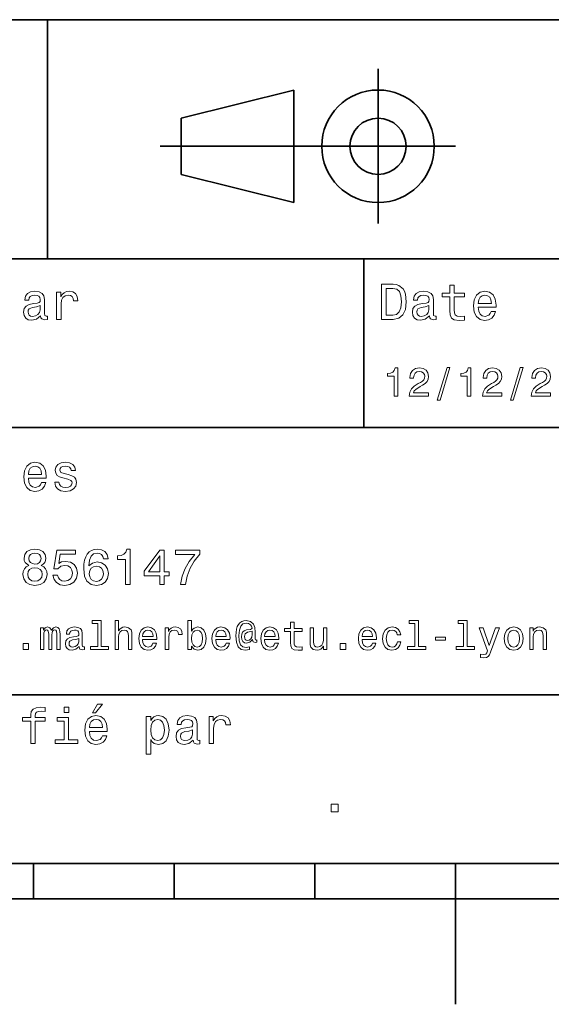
# Model space of a CAD drawing. Extents: x 0 to 296, y 0 to 210.
# Tile 3 of 9: x 118 to 155, y 0 to 70. Entities that reach past the tile are written whole.
import ezdxf

# ---------------------------------------------------------------- set-up
doc = ezdxf.new("R2010")
doc.units = 0

msp = doc.modelspace()

# ---------------------------------------------------------------- linework, layer by layer
at = {"color": 7, "lineweight": 35}
for p, q in [((97, 70), (287, 70)), ((127.5, 61), (148.5, 61)), ((97, 53), (162, 53)), ((97, 41), (162, 41)), ((97, 22), (162, 22)), ((10, 10), (287, 10)), ((97, 10), (287, 10)), ((98.5, 7.5), (198.5, 7.5))]:
    msp.add_line(p, q, dxfattribs=at)
at = {"color": 7, "lineweight": 35, "ltscale": 0.425}
msp.add_line((119.5, 53), (119.5, 70), dxfattribs=at)
at = {"color": 7, "lineweight": 35, "ltscale": 0.275}
msp.add_line((143, 55.5), (143, 66.5), dxfattribs=at)
at = {"color": 7, "lineweight": 35, "ltscale": 0.206155}
for p, q in [((129, 63), (137, 65)), ((137, 57), (129, 59))]:
    msp.add_line(p, q, dxfattribs=at)
at = {"color": 7, "lineweight": 35, "ltscale": 0.2}
msp.add_line((137, 65), (137, 57), dxfattribs=at)
at = {"color": 7, "lineweight": 35, "ltscale": 0.1}
msp.add_line((129, 59), (129, 63), dxfattribs=at)
at = {"color": 7, "lineweight": 35, "ltscale": 0.3}
msp.add_line((142, 41), (142, 53), dxfattribs=at)
at = {"color": 7, "lineweight": 35, "ltscale": 0.0625}
for p, q in [((118.5, 10), (118.5, 7.5)), ((128.5, 10), (128.5, 7.5)), ((138.5, 10), (138.5, 7.5))]:
    msp.add_line(p, q, dxfattribs=at)
at = {"color": 7, "lineweight": 35, "ltscale": 0.25}
msp.add_line((148.5, 10), (148.5, 0), dxfattribs=at)
at = {"color": 7, "lineweight": 13}
for points in [[(144.080688, 51.190563), (143.248566, 51.190563), (143.248566, 48.690563), (144.080688, 48.690563), (144.473343, 48.769814), (144.765137, 49.011169), (144.945251, 49.40382), (145.010086, 49.940563), (144.952454, 50.488113), (144.880402, 50.70425), (144.779541, 50.877163), (144.487747, 51.111313), (144.296829, 51.168949)], [(148.100861, 50.289986), (148.100861, 49.320965), (148.122482, 49.007565), (148.223343, 48.791428), (148.425079, 48.665348), (148.767288, 48.62212), (149.141937, 48.640129), (149.141937, 48.913906), (148.868149, 48.892292), (148.619598, 48.921112), (148.486313, 49.011169), (148.42868, 49.162464), (148.417862, 49.375), (148.417862, 50.289986), (149.141937, 50.289986), (149.141937, 50.560158), (148.417862, 50.560158), (148.417862, 51.125721), (148.100861, 51.125721), (148.100861, 50.560158), (147.553314, 50.560158), (147.553314, 50.289986)], [(119.005043, 48.942726), (119.005043, 48.931919), (119.023056, 48.809441), (119.077087, 48.722984), (119.304031, 48.654541), (119.480545, 48.683357), (119.480545, 48.928314), (119.4049, 48.917507), (119.304031, 48.96434), (119.286026, 49.108429), (119.286026, 50.109871), (119.242798, 50.365635), (119.116714, 50.54575), (118.896973, 50.65382), (118.587173, 50.693443), (118.284584, 50.650219), (118.061241, 50.52774), (117.920746, 50.336815), (117.873917, 50.084656), (117.873917, 50.063042), (118.158501, 50.063042), (118.183716, 50.21434), (118.26297, 50.322407), (118.392654, 50.387249), (118.57637, 50.412464), (118.752884, 50.394455), (118.878967, 50.34042), (118.954613, 50.246758), (118.979828, 50.117077), (118.965416, 49.965778), (118.907784, 49.890129), (118.763687, 49.854107), (118.493515, 49.825291), (118.183716, 49.760448), (117.963974, 49.645176), (117.834297, 49.465057), (117.79467, 49.19849), (117.830688, 48.960735), (117.942368, 48.784222), (118.122482, 48.67255), (118.37104, 48.632927), (118.706055, 48.708576)], [(120.143372, 48.690563), (120.460373, 48.690563), (120.460373, 49.796471), (120.492798, 50.063042), (120.590057, 50.253963), (120.748558, 50.369236), (120.961098, 50.408863), (121.119598, 50.383648), (121.238472, 50.3116), (121.310516, 50.189121), (121.335739, 50.023415), (121.656342, 50.023415), (121.613113, 50.315205), (121.49424, 50.524136), (121.296112, 50.650219), (121.02594, 50.693443), (120.842224, 50.664627), (120.683716, 50.592579), (120.543228, 50.4701), (120.431557, 50.304398), (120.431557, 50.625), (120.143372, 50.625)], [(144.055481, 50.891571), (144.329254, 50.837536), (144.516571, 50.671829), (144.628235, 50.376442), (144.664261, 49.940563), (144.624634, 49.519093), (144.51297, 49.223705), (144.322052, 49.047192), (144.055481, 48.989555), (143.583572, 48.989555), (143.583572, 50.891571)], [(146.656342, 48.942726), (146.656342, 48.931919), (146.674347, 48.809441), (146.728394, 48.722984), (146.955338, 48.654541), (147.131851, 48.683357), (147.131851, 48.928314), (147.056198, 48.917507), (146.955338, 48.96434), (146.937317, 49.108429), (146.937317, 50.109871), (146.894089, 50.365635), (146.768005, 50.54575), (146.548264, 50.65382), (146.23848, 50.693443), (145.935883, 50.650219), (145.71254, 50.52774), (145.572052, 50.336815), (145.525223, 50.084656), (145.525223, 50.063042), (145.809799, 50.063042), (145.835022, 50.21434), (145.914261, 50.322407), (146.043945, 50.387249), (146.227661, 50.412464), (146.404175, 50.394455), (146.530258, 50.34042), (146.605911, 50.246758), (146.631119, 50.117077), (146.616714, 49.965778), (146.559082, 49.890129), (146.414978, 49.854107), (146.144806, 49.825291), (145.835022, 49.760448), (145.61528, 49.645176), (145.485596, 49.465057), (145.445969, 49.19849), (145.481995, 48.960735), (145.593658, 48.784222), (145.773773, 48.67255), (146.022339, 48.632927), (146.357346, 48.708576)], [(150.121765, 49.565922), (151.389771, 49.565922), (151.393372, 49.713619), (151.335739, 50.127884), (151.177231, 50.437683), (150.925079, 50.625), (150.590057, 50.693443), (150.262253, 50.621399), (150.010086, 50.41967), (149.847977, 50.091862), (149.790344, 49.659584), (149.844376, 49.216499), (150.006485, 48.892292), (150.255051, 48.690563), (150.579254, 48.62212), (150.860229, 48.668949), (151.090775, 48.791428), (151.260086, 48.98595), (151.357346, 49.245319), (151.043945, 49.245319), (150.979111, 49.101227), (150.885452, 48.993156), (150.618881, 48.9067), (150.413544, 48.946327), (150.258652, 49.072407), (150.157776, 49.27774), (150.121765, 49.555115)], [(150.121765, 49.832493), (150.161377, 50.081055), (150.258652, 50.264771), (150.406342, 50.376442), (150.600861, 50.416069), (150.791794, 50.376442), (150.939484, 50.264771), (151.029541, 50.081055), (151.061966, 49.832493)], [(118.969025, 49.367798), (118.925797, 49.180477), (118.810516, 49.036385), (118.637611, 48.942726), (118.425072, 48.910305), (118.288185, 48.928314), (118.190926, 48.98595), (118.129684, 49.086815), (118.111671, 49.227306), (118.126083, 49.353386), (118.183716, 49.443443), (118.414268, 49.544312), (118.706055, 49.587536), (118.969025, 49.673992)], [(146.620316, 49.367798), (146.577087, 49.180477), (146.461823, 49.036385), (146.28891, 48.942726), (146.07637, 48.910305), (145.939484, 48.928314), (145.842224, 48.98595), (145.780975, 49.086815), (145.76297, 49.227306), (145.777374, 49.353386), (145.835022, 49.443443), (146.065567, 49.544312), (146.357346, 49.587536), (146.620316, 49.673992)], [(144.14122, 43.224785), (144.403458, 43.224785), (144.403458, 45.239193), (144.207504, 45.239193), (144.155624, 45.0634), (144.05188, 44.945248), (143.893372, 44.876083), (143.674362, 44.853027), (143.674362, 44.648415), (144.14122, 44.648415)], [(145.224792, 43.224785), (146.599426, 43.224785), (146.599426, 43.472622), (145.51297, 43.472622), (145.573486, 43.60807), (145.677231, 43.720463), (145.997116, 43.925072), (146.167145, 44.011528), (146.357361, 44.135448), (146.492798, 44.279541), (146.570602, 44.44957), (146.599426, 44.642651), (146.55043, 44.884727), (146.414993, 45.074928), (146.207504, 45.195965), (145.939484, 45.239193), (145.662827, 45.190201), (145.452454, 45.054756), (145.317001, 44.838619), (145.270905, 44.553314), (145.270905, 44.51297), (145.533142, 44.51297), (145.533142, 44.536022), (145.559082, 44.731991), (145.636887, 44.876083), (145.760818, 44.9683), (145.925079, 45), (146.092224, 44.971184), (146.216141, 44.899136), (146.296829, 44.786743), (146.325653, 44.645535), (146.305481, 44.51297), (146.250732, 44.400578), (146.158508, 44.302593), (146.031708, 44.216141), (145.861679, 44.12392), (145.579254, 43.945248), (145.380402, 43.755043), (145.262253, 43.524498), (145.224792, 43.233429)], [(147.213257, 42.956772), (147.412109, 42.956772), (148.109512, 45.279541), (147.907791, 45.279541)], [(149.345825, 43.224785), (149.608078, 43.224785), (149.608078, 45.239193), (149.412109, 45.239193), (149.360229, 45.0634), (149.256485, 44.945248), (149.097992, 44.876083), (148.878967, 44.853027), (148.878967, 44.648415), (149.345825, 44.648415)], [(150.429398, 43.224785), (151.804047, 43.224785), (151.804047, 43.472622), (150.71759, 43.472622), (150.778107, 43.60807), (150.881851, 43.720463), (151.201736, 43.925072), (151.371765, 44.011528), (151.561966, 44.135448), (151.697418, 44.279541), (151.775223, 44.44957), (151.804047, 44.642651), (151.755051, 44.884727), (151.619598, 45.074928), (151.412109, 45.195965), (151.144104, 45.239193), (150.867447, 45.190201), (150.657059, 45.054756), (150.521622, 44.838619), (150.47551, 44.553314), (150.47551, 44.51297), (150.737762, 44.51297), (150.737762, 44.536022), (150.763687, 44.731991), (150.841507, 44.876083), (150.965424, 44.9683), (151.129684, 45), (151.296829, 44.971184), (151.420746, 44.899136), (151.50145, 44.786743), (151.530258, 44.645535), (151.510086, 44.51297), (151.455338, 44.400578), (151.363113, 44.302593), (151.236313, 44.216141), (151.066284, 44.12392), (150.783859, 43.945248), (150.585022, 43.755043), (150.466858, 43.524498), (150.429398, 43.233429)], [(152.417877, 42.956772), (152.616714, 42.956772), (153.314133, 45.279541), (153.112396, 45.279541)], [(153.899139, 43.224785), (155.273773, 43.224785), (155.273773, 43.472622), (154.187317, 43.472622), (154.247849, 43.60807), (154.351593, 43.720463), (154.671478, 43.925072), (154.841507, 44.011528), (155.031708, 44.135448), (155.167145, 44.279541), (155.244965, 44.44957), (155.273773, 44.642651), (155.224792, 44.884727), (155.08934, 45.074928), (154.881851, 45.195965), (154.613831, 45.239193), (154.337173, 45.190201), (154.126801, 45.054756), (153.991364, 44.838619), (153.945251, 44.553314), (153.945251, 44.51297), (154.207504, 44.51297), (154.207504, 44.536022), (154.233429, 44.731991), (154.311249, 44.876083), (154.435165, 44.9683), (154.599426, 45), (154.766571, 44.971184), (154.890488, 44.899136), (154.971191, 44.786743), (155, 44.645535), (154.979828, 44.51297), (154.925079, 44.400578), (154.832855, 44.302593), (154.706055, 44.216141), (154.536026, 44.12392), (154.253601, 43.945248), (154.054764, 43.755043), (153.9366, 43.524498), (153.899139, 43.233429)], [(118.133286, 37.406338), (119.401299, 37.406338), (119.4049, 37.554035), (119.34726, 37.9683), (119.188766, 38.278099), (118.9366, 38.465416), (118.601585, 38.533859), (118.273773, 38.461815), (118.021614, 38.260086), (117.859512, 37.932278), (117.801872, 37.5), (117.855911, 37.056915), (118.018013, 36.732708), (118.266571, 36.530979), (118.590775, 36.462536), (118.871758, 36.509365), (119.10231, 36.631844), (119.271614, 36.826366), (119.368881, 37.085735), (119.055481, 37.085735), (118.990631, 36.941643), (118.896973, 36.833572), (118.630402, 36.747116), (118.425072, 36.786743), (118.270172, 36.912823), (118.169312, 37.118156), (118.133286, 37.395531)], [(120.971901, 37.658501), (120.66571, 37.730545), (120.438766, 37.8134), (120.363113, 37.982708), (120.384727, 38.101585), (120.460373, 38.188038), (120.582855, 38.242073), (120.759369, 38.263687), (120.92868, 38.242073), (121.061966, 38.177231), (121.148415, 38.079971), (121.184441, 37.950287), (121.49424, 37.950287), (121.49424, 37.957493), (121.440201, 38.191643), (121.292511, 38.375359), (121.061966, 38.490635), (120.759369, 38.533859), (120.453171, 38.490635), (120.229828, 38.371758), (120.08934, 38.195244), (120.046112, 37.971901), (120.078529, 37.755764), (120.179398, 37.604465), (120.3451, 37.496399), (120.586456, 37.42075), (120.939484, 37.334293), (121.155624, 37.244236), (121.213257, 37.172188), (121.234871, 37.064121), (121.202454, 36.930836), (121.115997, 36.829971), (120.97551, 36.765129), (120.788185, 36.743515), (120.590057, 36.765129), (120.445969, 36.840778), (120.348709, 36.963257), (120.309082, 37.132565), (120.002884, 37.132565), (120.053314, 36.844379), (120.201012, 36.635445), (120.435158, 36.509365), (120.759369, 36.462536), (121.097984, 36.509365), (121.346542, 36.635445), (121.497841, 36.837173), (121.551872, 37.100143), (121.512253, 37.327087), (121.400574, 37.481987), (121.216858, 37.582851)], [(118.133286, 37.672909), (118.172913, 37.921471), (118.270172, 38.105186), (118.41787, 38.216858), (118.612396, 38.256485), (118.803314, 38.216858), (118.951012, 38.105186), (119.041069, 37.921471), (119.073486, 37.672909)], [(118.1549, 31.197405), (117.971184, 31.09654), (117.8451, 30.956051), (117.765854, 30.779539), (117.740631, 30.567001), (117.798271, 30.246397), (117.963974, 29.997837), (118.234146, 29.839336), (118.601585, 29.778097), (118.965416, 29.839336), (119.235596, 29.997837), (119.401299, 30.246397), (119.46254, 30.567001), (119.433716, 30.779539), (119.35807, 30.956051), (119.228386, 31.09654), (119.048271, 31.197405), (119.192368, 31.283861), (119.293228, 31.402737), (119.354469, 31.546829), (119.376083, 31.723343), (119.318443, 31.979107), (119.167145, 32.184437), (118.922195, 32.317722), (118.601585, 32.368156), (118.277374, 32.317722), (118.032425, 32.184437), (117.877525, 31.979107), (117.823486, 31.723343), (117.841499, 31.546829), (117.90274, 31.402737)], [(119.876801, 30.502161), (119.956055, 30.206772), (120.132568, 29.976225), (120.391937, 29.832132), (120.723343, 29.778097), (121.087173, 29.842939), (121.371758, 30.019451), (121.551872, 30.300432), (121.620316, 30.660662), (121.559082, 30.995676), (121.386169, 31.258644), (121.115997, 31.427954), (120.766571, 31.489193), (120.496399, 31.445965), (120.287468, 31.327089), (120.388329, 32.000721), (121.483429, 32.000721), (121.483429, 32.296108), (120.146973, 32.296108), (119.948853, 30.970461), (120.23703, 30.970461), (120.445969, 31.139769), (120.71254, 31.201008), (120.943085, 31.161383), (121.119598, 31.046108), (121.23127, 30.869596), (121.270897, 30.642651), (121.23127, 30.415705), (121.115997, 30.239193), (120.939484, 30.127522), (120.71254, 30.087896), (120.521614, 30.113111), (120.373917, 30.195965), (120.265854, 30.325647), (120.211815, 30.502161)], [(123.803314, 31.676512), (123.734871, 31.9683), (123.57637, 32.184437), (123.331413, 32.321323), (123.014412, 32.368156), (122.80188, 32.342937), (122.618156, 32.274494), (122.456055, 32.162823), (122.319168, 32.004322), (122.211098, 31.806194), (122.131851, 31.56484), (122.081413, 31.280258), (122.067001, 30.959654), (122.124641, 30.448126), (122.301155, 30.077089), (122.585739, 29.853746), (122.974785, 29.778097), (123.324211, 29.842939), (123.590782, 30.012247), (123.763687, 30.278818), (123.824928, 30.617435), (123.763687, 30.959654), (123.597984, 31.222622), (123.342224, 31.388329), (123.025223, 31.445965), (122.682999, 31.373919), (122.427238, 31.168587), (122.48127, 31.56484), (122.596542, 31.849422), (122.773056, 32.01873), (123.018013, 32.076366), (123.198128, 32.04755), (123.335014, 31.971901), (123.425072, 31.845821), (123.471909, 31.676512)], [(125.042511, 29.850143), (125.370316, 29.850143), (125.370316, 32.368156), (125.125366, 32.368156), (125.060524, 32.148415), (124.93084, 32.000721), (124.732712, 31.914265), (124.458939, 31.885447), (124.458939, 31.629683), (125.042511, 31.629683)], [(127.474068, 29.850143), (127.798279, 29.850143), (127.798279, 30.46974), (128.154907, 30.46974), (128.154907, 30.757925), (127.798279, 30.757925), (127.798279, 32.296108), (127.470467, 32.296108), (126.375366, 30.786743), (126.375366, 30.46974), (127.474068, 30.46974)], [(128.943817, 29.850143), (129.307648, 29.850143), (129.426514, 30.444523), (129.635452, 30.999279), (129.930847, 31.514408), (130.316284, 31.997118), (130.316284, 32.296108), (128.601593, 32.296108), (128.601593, 31.9683), (129.970459, 31.9683), (129.574219, 31.481987), (129.275223, 30.974062), (129.066284, 30.433718)], [(118.16571, 31.694523), (118.194527, 31.853025), (118.280983, 31.975504), (118.41787, 32.051151), (118.601585, 32.079971), (118.7817, 32.051151), (118.918587, 31.975504), (119.005043, 31.853025), (119.03746, 31.694523), (119.005043, 31.532419), (118.918587, 31.40634), (118.7817, 31.323486), (118.601585, 31.298271), (118.41787, 31.327089), (118.280983, 31.40634), (118.194527, 31.532419)], [(126.677956, 30.757925), (127.474068, 31.878241), (127.474068, 30.757925)], [(118.086456, 30.574207), (118.118881, 30.765129), (118.223343, 30.909222), (118.385452, 31.002882), (118.601585, 31.035301), (118.814117, 31.002882), (118.976227, 30.909222), (119.080688, 30.765129), (119.116714, 30.574207), (119.080688, 30.368876), (118.976227, 30.213976), (118.814117, 30.113111), (118.601585, 30.08069), (118.385452, 30.113111), (118.223343, 30.213976), (118.118881, 30.368876)], [(123.47551, 30.613832), (123.435883, 30.386887), (123.335014, 30.213976), (123.172913, 30.098703), (122.971184, 30.062679), (122.758652, 30.098703), (122.596542, 30.210375), (122.492081, 30.383286), (122.459656, 30.610229), (122.495682, 30.833572), (122.596542, 31.002882), (122.762253, 31.11095), (122.985596, 31.150576), (123.180115, 31.11095), (123.335014, 31.006483), (123.435883, 30.837175)], [(118.988472, 25.224785), (119.221901, 25.224785), (119.221901, 26.259367), (119.236313, 26.414986), (119.279541, 26.527378), (119.345825, 26.59366), (119.432274, 26.619598), (119.501442, 26.596542), (119.547546, 26.538906), (119.570602, 26.440924), (119.579254, 26.311241), (119.579254, 25.224785), (119.798271, 25.224785), (119.798271, 26.259367), (119.812683, 26.412106), (119.855911, 26.524496), (119.925072, 26.59366), (120.011528, 26.619598), (120.080688, 26.596542), (120.126801, 26.538906), (120.155617, 26.311241), (120.155617, 25.224785), (120.389046, 25.224785), (120.389046, 26.293949), (120.374641, 26.515852), (120.328529, 26.685881), (120.236313, 26.789627), (120.086456, 26.827091), (119.91066, 26.769453), (119.775215, 26.602306), (119.668587, 26.766571), (119.489914, 26.827091), (119.325645, 26.769453), (119.213257, 26.60807), (119.213257, 26.772335), (118.988472, 26.772335)], [(121.743515, 25.426514), (121.743515, 25.417868), (121.757927, 25.319885), (121.801155, 25.250721), (121.982712, 25.195967), (122.123917, 25.219021), (122.123917, 25.414986), (122.0634, 25.406342), (121.982712, 25.443806), (121.9683, 25.559078), (121.9683, 26.360231), (121.933716, 26.564842), (121.832855, 26.708935), (121.657059, 26.795389), (121.409225, 26.827091), (121.167145, 26.792507), (120.988472, 26.694525), (120.876083, 26.541788), (120.838615, 26.340059), (120.838615, 26.322767), (121.066284, 26.322767), (121.086456, 26.443806), (121.149857, 26.53026), (121.253601, 26.582134), (121.400574, 26.602306), (121.541786, 26.587896), (121.642654, 26.54467), (121.703171, 26.469742), (121.723343, 26.365995), (121.711815, 26.244957), (121.66571, 26.184439), (121.55043, 26.155621), (121.33429, 26.132566), (121.086456, 26.080692), (120.91066, 25.988474), (120.806915, 25.844381), (120.775215, 25.631124), (120.804031, 25.440924), (120.893372, 25.299713), (121.03746, 25.210375), (121.236313, 25.178675), (121.504318, 25.239195)], [(123.0634, 27.080692), (123.0634, 25.438042), (122.541786, 25.438042), (122.541786, 25.224785), (123.835739, 25.224785), (123.835739, 25.438042), (123.317001, 25.438042), (123.317001, 27.293949), (122.66571, 27.293949), (122.66571, 27.080692)], [(124.293945, 25.224785), (124.547554, 25.224785), (124.547554, 26.118156), (124.573486, 26.322767), (124.657059, 26.472624), (124.786743, 26.564842), (124.959656, 26.599424), (125.097984, 26.570606), (125.184441, 26.492796), (125.227669, 26.363113), (125.242081, 26.190203), (125.242081, 25.224785), (125.495682, 25.224785), (125.495682, 26.242077), (125.484154, 26.446688), (125.432281, 26.616716), (125.262253, 26.772335), (124.997116, 26.827091), (124.853027, 26.806917), (124.729111, 26.752163), (124.625366, 26.665707), (124.547554, 26.547552), (124.547554, 27.293949), (124.293945, 27.293949)], [(126.250725, 25.925074), (127.265129, 25.925074), (127.268013, 26.043228), (127.221909, 26.374641), (127.0951, 26.622478), (126.893372, 26.772335), (126.625366, 26.827091), (126.363113, 26.769453), (126.161385, 26.60807), (126.0317, 26.345821), (125.985596, 26), (126.028824, 25.645535), (126.158501, 25.386168), (126.357353, 25.224785), (126.616714, 25.170031), (126.841499, 25.207495), (127.02594, 25.305477), (127.161385, 25.461096), (127.239197, 25.668589), (126.988472, 25.668589), (126.9366, 25.553314), (126.861671, 25.46686), (126.648415, 25.397696), (126.484154, 25.429396), (126.360229, 25.53026), (126.279541, 25.694525), (126.250725, 25.916428)], [(126.250725, 26.138329), (126.282425, 26.337177), (126.360229, 26.48415), (126.478386, 26.573488), (126.63401, 26.605188), (126.786743, 26.573488), (126.9049, 26.48415), (126.976944, 26.337177), (127.002884, 26.138329)], [(127.858795, 25.224785), (128.112396, 25.224785), (128.112396, 26.10951), (128.138336, 26.322767), (128.216141, 26.475506), (128.342941, 26.567724), (128.51297, 26.599424), (128.639771, 26.579252), (128.734879, 26.521614), (128.792511, 26.423632), (128.812683, 26.291067), (129.069168, 26.291067), (129.034576, 26.524496), (128.939484, 26.691643), (128.780975, 26.792507), (128.56485, 26.827091), (128.417877, 26.804035), (128.291077, 26.746399), (128.17868, 26.648417), (128.08934, 26.515852), (128.08934, 26.772335), (127.858795, 26.772335)], [(129.737762, 25.463978), (129.925079, 25.242075), (130.181564, 25.170031), (130.42363, 25.224785), (130.616714, 25.38905), (130.737762, 25.651299), (130.783859, 26), (130.737762, 26.348703), (130.613831, 26.60807), (130.42363, 26.769453), (130.181564, 26.827091), (129.927963, 26.752163), (129.824219, 26.659943), (129.737762, 26.536024), (129.737762, 27.293949), (129.484161, 27.293949), (129.484161, 25.224785), (129.737762, 25.224785)], [(131.455338, 25.925074), (132.469742, 25.925074), (132.472626, 26.043228), (132.426514, 26.374641), (132.299713, 26.622478), (132.097992, 26.772335), (131.829971, 26.827091), (131.567719, 26.769453), (131.365997, 26.60807), (131.236313, 26.345821), (131.190201, 26), (131.233429, 25.645535), (131.363113, 25.386168), (131.561966, 25.224785), (131.821335, 25.170031), (132.046112, 25.207495), (132.23056, 25.305477), (132.365997, 25.461096), (132.443817, 25.668589), (132.193085, 25.668589), (132.141205, 25.553314), (132.066284, 25.46686), (131.853027, 25.397696), (131.688766, 25.429396), (131.56485, 25.53026), (131.484161, 25.694525), (131.455338, 25.916428)], [(131.455338, 26.138329), (131.48703, 26.337177), (131.56485, 26.48415), (131.682999, 26.573488), (131.838623, 26.605188), (131.991364, 26.573488), (132.109512, 26.48415), (132.181564, 26.337177), (132.207489, 26.138329)], [(134.383286, 25.734871), (134.383286, 25.902018), (134.337189, 25.893373), (134.282425, 25.913546), (134.265137, 25.974064), (134.265137, 26.446688), (134.242081, 26.780981), (134.149857, 27.02882), (133.933716, 27.213257), (133.631134, 27.279539), (133.455338, 27.262249), (133.305481, 27.210375), (133.175797, 27.12392), (133.072052, 27.002882), (132.991364, 26.850145), (132.933716, 26.662825), (132.899139, 26.438042), (132.887604, 26.184439), (132.927963, 25.737753), (133.057648, 25.42075), (133.273773, 25.230549), (133.582138, 25.170031), (133.864563, 25.216139), (133.864563, 25.406342), (133.616714, 25.360231), (133.377533, 25.409224), (133.219025, 25.567724), (133.132568, 25.835735), (133.106628, 26.224785), (133.135452, 26.605188), (133.233429, 26.876081), (133.391937, 27.040346), (133.622482, 27.095102), (133.798279, 27.063402), (133.927963, 26.988474), (134.008652, 26.876081), (134.037476, 26.746399), (134.005768, 26.682999), (133.919312, 26.654179), (133.636887, 26.610952), (133.481277, 26.547552), (133.368881, 26.449568), (133.302597, 26.314121), (133.282425, 26.135448), (133.308365, 25.942364), (133.380402, 25.798271), (133.498566, 25.708935), (133.654175, 25.680117), (133.881851, 25.740635), (134.074936, 25.930836), (134.074936, 25.913546), (134.121033, 25.760807), (134.279541, 25.714699)], [(134.925079, 25.925074), (135.939484, 25.925074), (135.942368, 26.043228), (135.896255, 26.374641), (135.769455, 26.622478), (135.567734, 26.772335), (135.299713, 26.827091), (135.037476, 26.769453), (134.835739, 26.60807), (134.706055, 26.345821), (134.659943, 26), (134.703171, 25.645535), (134.832855, 25.386168), (135.031708, 25.224785), (135.291077, 25.170031), (135.515854, 25.207495), (135.700287, 25.305477), (135.835739, 25.461096), (135.913544, 25.668589), (135.662827, 25.668589), (135.610962, 25.553314), (135.536026, 25.46686), (135.322769, 25.397696), (135.158508, 25.429396), (135.034592, 25.53026), (134.953888, 25.694525), (134.925079, 25.916428)], [(134.925079, 26.138329), (134.956772, 26.337177), (135.034592, 26.48415), (135.15274, 26.573488), (135.308365, 26.605188), (135.461105, 26.573488), (135.579254, 26.48415), (135.651306, 26.337177), (135.677246, 26.138329)], [(136.778107, 26.504324), (136.778107, 25.729107), (136.795395, 25.478388), (136.876083, 25.305477), (137.037476, 25.204613), (137.311249, 25.170031), (137.610962, 25.184439), (137.610962, 25.40346), (137.391937, 25.386168), (137.193085, 25.409224), (137.086456, 25.48127), (137.040344, 25.602306), (137.031708, 25.772335), (137.031708, 26.504324), (137.610962, 26.504324), (137.610962, 26.720463), (137.031708, 26.720463), (137.031708, 27.172913), (136.778107, 27.172913), (136.778107, 26.720463), (136.340057, 26.720463), (136.340057, 26.504324)], [(139.365997, 26.772335), (139.112396, 26.772335), (139.112396, 25.878963), (139.083588, 25.671471), (139, 25.521614), (138.870331, 25.429396), (138.700287, 25.400578), (138.56485, 25.423632), (138.478394, 25.492796), (138.429398, 25.610952), (138.417877, 25.778099), (138.417877, 26.772335), (138.164276, 26.772335), (138.164276, 25.755045), (138.172913, 25.550434), (138.227676, 25.380404), (138.394821, 25.224785), (138.662827, 25.170031), (138.806915, 25.190203), (138.930847, 25.242075), (139.037476, 25.331413), (139.123932, 25.461096), (139.123932, 25.224785), (139.365997, 25.224785)], [(141.864563, 25.925074), (142.878967, 25.925074), (142.881851, 26.043228), (142.835739, 26.374641), (142.708939, 26.622478), (142.507217, 26.772335), (142.239197, 26.827091), (141.976959, 26.769453), (141.775223, 26.60807), (141.645538, 26.345821), (141.599426, 26), (141.642654, 25.645535), (141.772339, 25.386168), (141.971191, 25.224785), (142.23056, 25.170031), (142.455338, 25.207495), (142.639771, 25.305477), (142.775223, 25.461096), (142.853027, 25.668589), (142.60231, 25.668589), (142.550446, 25.553314), (142.47551, 25.46686), (142.262253, 25.397696), (142.097992, 25.429396), (141.974075, 25.53026), (141.893372, 25.694525), (141.864563, 25.916428)], [(141.864563, 26.138329), (141.896255, 26.337177), (141.974075, 26.48415), (142.092224, 26.573488), (142.247849, 26.605188), (142.400589, 26.573488), (142.518738, 26.48415), (142.59079, 26.337177), (142.61673, 26.138329)], [(144.363129, 26.259367), (144.613846, 26.259367), (144.561966, 26.489914), (144.438049, 26.671471), (144.244965, 26.783863), (143.994247, 26.827091), (143.71759, 26.769453), (143.507217, 26.60807), (143.374649, 26.345821), (143.328537, 25.994238), (143.371765, 25.645535), (143.50145, 25.386168), (143.706055, 25.224785), (143.985596, 25.170031), (144.233429, 25.213257), (144.426514, 25.334295), (144.559082, 25.524496), (144.61673, 25.778099), (144.374649, 25.778099), (144.331421, 25.616716), (144.250732, 25.495678), (144.135452, 25.42075), (143.994247, 25.397696), (143.818451, 25.43516), (143.69165, 25.550434), (143.613846, 25.737753), (143.587906, 26.002882), (143.613846, 26.262249), (143.694534, 26.449568), (143.824219, 26.564842), (143.994247, 26.605188), (144.144104, 26.579252), (144.2565, 26.51297), (144.331421, 26.40346)], [(145.61673, 27.080692), (145.61673, 25.438042), (145.095108, 25.438042), (145.095108, 25.224785), (146.389053, 25.224785), (146.389053, 25.438042), (145.870331, 25.438042), (145.870331, 27.293949), (145.219025, 27.293949), (145.219025, 27.080692)], [(149.086456, 27.080692), (149.086456, 25.438042), (148.56485, 25.438042), (148.56485, 25.224785), (149.858795, 25.224785), (149.858795, 25.438042), (149.340073, 25.438042), (149.340073, 27.293949), (148.688766, 27.293949), (148.688766, 27.080692)], [(151.357361, 26.772335), (150.913559, 25.49856), (150.478394, 26.772335), (150.201736, 26.772335), (150.789642, 25.13833), (150.737762, 24.994238), (150.657074, 24.896255), (150.521622, 24.864553), (150.288193, 24.893373), (150.288193, 24.648417), (150.533142, 24.62536), (150.708939, 24.648417), (150.832855, 24.720463), (150.922195, 24.844381), (151.000015, 25.025938), (151.62825, 26.772335)], [(151.976959, 25.99712), (152.023071, 25.645535), (152.15564, 25.386168), (152.365997, 25.224785), (152.648422, 25.170031), (152.927963, 25.224785), (153.138336, 25.383286), (153.270905, 25.642653), (153.319901, 25.99712), (153.270905, 26.348703), (153.138336, 26.610952), (152.927963, 26.769453), (152.648422, 26.827091), (152.365997, 26.769453), (152.15564, 26.60807), (152.023071, 26.348703)], [(152.236328, 26), (152.262268, 26.259367), (152.342957, 26.446688), (152.472626, 26.56196), (152.648422, 26.602306), (152.821335, 26.56196), (152.951019, 26.449568), (153.031708, 26.259367), (153.060532, 26), (153.031708, 25.737753), (152.951019, 25.547552), (152.821335, 25.432278), (152.648422, 25.394814), (152.472626, 25.432278), (152.342957, 25.547552), (152.262268, 25.737753)], [(153.786758, 25.224785), (154.040359, 25.224785), (154.040359, 26.118156), (154.066299, 26.322767), (154.149872, 26.472624), (154.279541, 26.564842), (154.452454, 26.599424), (154.59079, 26.570606), (154.677246, 26.492796), (154.720474, 26.363113), (154.734879, 26.190203), (154.734879, 25.224785), (154.98848, 25.224785), (154.98848, 26.242077), (154.976959, 26.446688), (154.925079, 26.616716), (154.755051, 26.772335), (154.489929, 26.827091), (154.342957, 26.806917), (154.219025, 26.752163), (154.112396, 26.659943), (154.028839, 26.536024), (154.028839, 26.772335), (153.786758, 26.772335)], [(121.714699, 25.766571), (121.680115, 25.616716), (121.587898, 25.501442), (121.44957, 25.426514), (121.279541, 25.400578), (121.170029, 25.414986), (121.092216, 25.461096), (121.043228, 25.541788), (121.028816, 25.654181), (121.040344, 25.755045), (121.086456, 25.827091), (121.270889, 25.907782), (121.504318, 25.942364), (121.714699, 26.011528)], [(130.524506, 26), (130.495682, 25.740635), (130.417877, 25.550434), (130.293945, 25.43516), (130.138336, 25.397696), (129.968307, 25.43516), (129.844391, 25.550434), (129.766571, 25.737753), (129.740631, 26), (129.766571, 26.259367), (129.844391, 26.446688), (129.968307, 26.559078), (130.138336, 26.599424), (130.293945, 26.559078), (130.417877, 26.443806), (130.495682, 26.256485)], [(134.048996, 26.279539), (134.020172, 26.100866), (133.948135, 25.974064), (133.838623, 25.896255), (133.708939, 25.873199), (133.619598, 25.887609), (133.556198, 25.939482), (133.515854, 26.025938), (133.504333, 26.146975), (133.553314, 26.345821), (133.720459, 26.449568), (134.048996, 26.53026)], [(147.095108, 25.884727), (147.792511, 25.884727), (147.792511, 26.112392), (147.095108, 26.112392)], [(117.752159, 25.224785), (118.149857, 25.224785), (118.149857, 25.654181), (117.752159, 25.654181)], [(140.305481, 25.224785), (140.703186, 25.224785), (140.703186, 25.654181), (140.305481, 25.654181)], [(118.295387, 20.130404), (118.295387, 18.530979), (118.612396, 18.530979), (118.612396, 20.130404), (119.332855, 20.130404), (119.332855, 20.400576), (118.612396, 20.400576), (118.612396, 20.519451), (118.637611, 20.663544), (118.720459, 20.760807), (118.860954, 20.818443), (119.062683, 20.840057), (119.332855, 20.825647), (119.332855, 21.099422), (118.990631, 21.117435), (118.680832, 21.085014), (118.464699, 20.987751), (118.335014, 20.818443), (118.295387, 20.577089), (118.295387, 20.400576), (117.715424, 20.400576), (117.715424, 20.130404)], [(121.004326, 21.117435), (120.669312, 21.117435), (120.669312, 20.757204), (121.004326, 20.757204)], [(122.690201, 20.728386), (122.90274, 20.728386), (123.403458, 21.340778), (123.05043, 21.340778)], [(120.993515, 18.79755), (120.993515, 20.400576), (120.179398, 20.400576), (120.179398, 20.130404), (120.676514, 20.130404), (120.676514, 18.79755), (120.028099, 18.79755), (120.028099, 18.530979), (121.649139, 18.530979), (121.649139, 18.79755)], [(122.470459, 19.40634), (123.73848, 19.40634), (123.742081, 19.554033), (123.684441, 19.9683), (123.52594, 20.278097), (123.273773, 20.465418), (122.938766, 20.533861), (122.610954, 20.461815), (122.358795, 20.260086), (122.196686, 19.932276), (122.139053, 19.5), (122.193085, 19.056915), (122.355194, 18.732708), (122.603745, 18.530979), (122.927956, 18.462536), (123.208939, 18.509365), (123.439484, 18.631844), (123.608795, 18.826368), (123.706055, 19.085733), (123.392654, 19.085733), (123.327812, 18.941643), (123.234154, 18.833572), (122.967583, 18.747118), (122.762253, 18.786743), (122.607353, 18.912823), (122.506485, 19.118155), (122.470459, 19.395533)], [(126.829254, 20.166426), (126.829254, 20.465418), (126.512253, 20.465418), (126.512253, 17.7817), (126.829254, 17.7817), (126.829254, 18.826368), (126.940926, 18.657061), (127.067009, 18.545389), (127.38401, 18.462536), (127.6866, 18.530979), (127.924355, 18.736311), (128.079254, 19.060518), (128.136887, 19.5), (128.079254, 19.935879), (127.924355, 20.260086), (127.6866, 20.461815), (127.38401, 20.533861), (127.211098, 20.512247), (127.0634, 20.443804), (126.937325, 20.328529)], [(129.847992, 18.78314), (129.847992, 18.772333), (129.865997, 18.649855), (129.920029, 18.5634), (130.146973, 18.494957), (130.323486, 18.523775), (130.323486, 18.768732), (130.247849, 18.757925), (130.146973, 18.804754), (130.128967, 18.948847), (130.128967, 19.950287), (130.085739, 20.206051), (129.959656, 20.386166), (129.739914, 20.494236), (129.430115, 20.533861), (129.127533, 20.490633), (128.904175, 20.368155), (128.763687, 20.177233), (128.716858, 19.925072), (128.716858, 19.903458), (129.00145, 19.903458), (129.026657, 20.054754), (129.105911, 20.162823), (129.235596, 20.227665), (129.419312, 20.252882), (129.595825, 20.234869), (129.721909, 20.180836), (129.797562, 20.087175), (129.822769, 19.957493), (129.808365, 19.806194), (129.750732, 19.730547), (129.606628, 19.694523), (129.336456, 19.665705), (129.026657, 19.600864), (128.806915, 19.48559), (128.677246, 19.305475), (128.637619, 19.038904), (128.67363, 18.801151), (128.785309, 18.62464), (128.965424, 18.512968), (129.213989, 18.473343), (129.548996, 18.54899)], [(130.986313, 18.530979), (131.303314, 18.530979), (131.303314, 19.636887), (131.335739, 19.903458), (131.432999, 20.094379), (131.591507, 20.209654), (131.804047, 20.249279), (131.96254, 20.224062), (132.081421, 20.152016), (132.153473, 20.029537), (132.17868, 19.863832), (132.499283, 19.863832), (132.456055, 20.155619), (132.337189, 20.364553), (132.139053, 20.490633), (131.868881, 20.533861), (131.685165, 20.505043), (131.526657, 20.432997), (131.386169, 20.310518), (131.274506, 20.144812), (131.274506, 20.465418), (130.986313, 20.465418)], [(122.470459, 19.672911), (122.510086, 19.921469), (122.607353, 20.105186), (122.755043, 20.216858), (122.94957, 20.256483), (123.140488, 20.216858), (123.288185, 20.105186), (123.378242, 19.921469), (123.410667, 19.672911)], [(127.329971, 18.747118), (127.117439, 18.793947), (126.96254, 18.93804), (126.86528, 19.17219), (126.832855, 19.5), (126.86528, 19.824207), (126.96254, 20.058357), (127.117439, 20.198847), (127.329971, 20.249279), (127.524498, 20.198847), (127.679398, 20.054754), (127.776657, 19.820604), (127.812683, 19.5), (127.776657, 19.175793), (127.679398, 18.93804), (127.524498, 18.793947)], [(129.811966, 19.208212), (129.768738, 19.020893), (129.653458, 18.876801), (129.48056, 18.78314), (129.268021, 18.750719), (129.131134, 18.768732), (129.033875, 18.826368), (128.972626, 18.927233), (128.95462, 19.067722), (128.969025, 19.193804), (129.026657, 19.283861), (129.257202, 19.384726), (129.548996, 19.427954), (129.811966, 19.514408)], [(139.667145, 13.690562), (140.164261, 13.690562), (140.164261, 14.227305), (139.667145, 14.227305)]]:
    msp.add_lwpolyline(points, close=True, dxfattribs=at)
at = {"color": 7, "lineweight": 35}
for radius in [4, 2]:
    msp.add_circle((143, 61), radius, dxfattribs=at)

doc.saveas('drawing.dxf')
